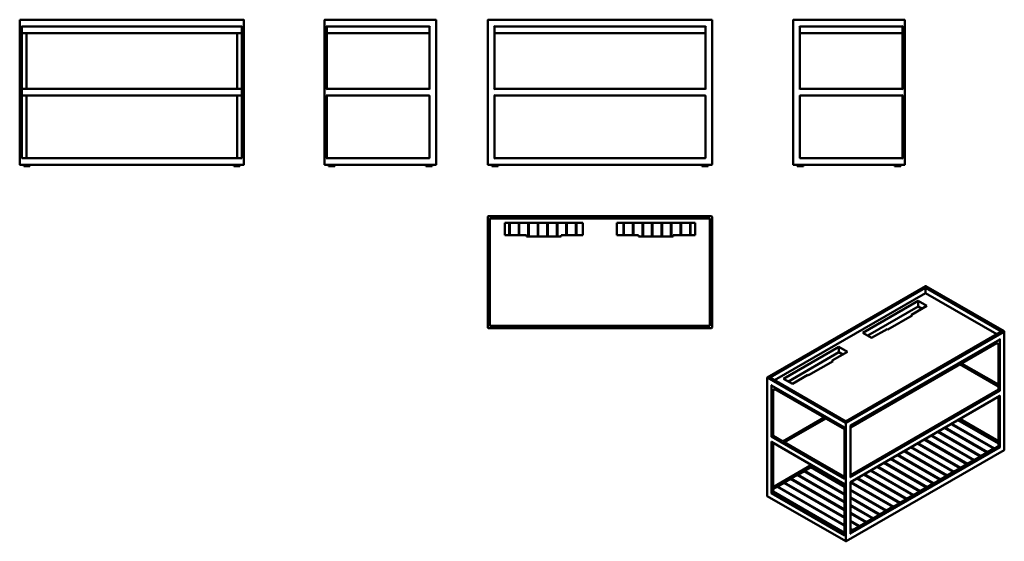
# Model space of a CAD drawing. Header units: millimetres. Extents: x 1093 to 5500, y 1184 to 3519.
import ezdxf

# ---------------------------------------------------------------- set-up
doc = ezdxf.new("R2010")
doc.units = ezdxf.units.MM
doc.header["$LTSCALE"] = 15
doc.layers.add('Visible (ANSI)', color=7, linetype='Continuous', lineweight=50)
doc.layers.add('Visible Narrow (ANSI)', color=7, linetype='Continuous', lineweight=35)

msp = doc.modelspace()

# ---------------------------------------------------------------- linework, layer by layer
at = {"layer": 'Visible (ANSI)'}
for p, q in [((1093.3, 3519.1), (1093.3, 2871.1)), ((1093.3, 3519.1), (1095.3, 3517.1)), ((2095.3, 3519.1), (1093.3, 3519.1)), ((1103.3, 3489.1), (1101.3, 3491.1)), ((1103.3, 3489.1), (2087.3, 3489.1)), ((1103.3, 2899.1), (1103.3, 3489.1)), ((2087.3, 3489.1), (2089.3, 3491.1)), ((2087.3, 3489.1), (2087.3, 2899.1)), ((2097.3, 2871.1), (2097.3, 3517.1)), ((2457.7, 3517.1), (2457.7, 2871.1)), ((2955.7, 3519.1), (2459.7, 3519.1)), ((2467.7, 3489.1), (2465.7, 3491.1)), ((2467.7, 3209.1), (2467.7, 3489.1)), ((2467.7, 3489.1), (2927.7, 3489.1)), ((2927.7, 3489.1), (2929.7, 3491.1)), ((2927.7, 3489.1), (2927.7, 3209.1)), ((2957.7, 2871.1), (2957.7, 3517.1)), ((3188.3, 3517.1), (3188.3, 2871.1)), ((4192.3, 3519.1), (3190.3, 3519.1)), ((3218.3, 3489.1), (3216.3, 3491.1)), ((3218.3, 3209.1), (3218.3, 3489.1)), ((3218.3, 3489.1), (4162.3, 3489.1)), ((4162.3, 3489.1), (4164.3, 3491.1)), ((4162.3, 3489.1), (4162.3, 3209.1)), ((4190.3, 3517.1), (4192.3, 3519.1)), ((4192.3, 2871.1), (4192.3, 3519.1)), ((4555.4, 3517.1), (4555.4, 2871.1)), ((5053.4, 3519.1), (4557.4, 3519.1)), ((4585.4, 3489.1), (4583.4, 3491.1)), ((4585.4, 3209.1), (4585.4, 3489.1)), ((4585.4, 3489.1), (5045.4, 3489.1)), ((5045.4, 3489.1), (5047.4, 3491.1)), ((5045.4, 3489.1), (5045.4, 3209.1)), ((5055.4, 2871.1), (5055.4, 3517.1)), ((1103.3, 3459.1), (2087.3, 3459.1)), ((1123.3, 3209.1), (1123.3, 3459.1)), ((2067.3, 3459.1), (2067.3, 3209.1)), ((2467.7, 3459.1), (2927.7, 3459.1)), ((3218.3, 3459.1), (4162.3, 3459.1)), ((4585.4, 3459.1), (5045.4, 3459.1)), ((2087.3, 3209.1), (1103.3, 3209.1)), ((1103.3, 3179.1), (2087.3, 3179.1)), ((1123.3, 2899.1), (1123.3, 3179.1)), ((2067.3, 3179.1), (2067.3, 2899.1)), ((2467.7, 3209.1), (2465.7, 3207.1)), ((2467.7, 3179.1), (2465.7, 3181.1)), ((2927.7, 3209.1), (2467.7, 3209.1)), ((2467.7, 3179.1), (2927.7, 3179.1)), ((2467.7, 2899.1), (2467.7, 3179.1)), ((2929.7, 3207.1), (2927.7, 3209.1)), ((2927.7, 3179.1), (2929.7, 3181.1)), ((2927.7, 3179.1), (2927.7, 2899.1)), ((3218.3, 3209.1), (3216.3, 3207.1)), ((3218.3, 3179.1), (3216.3, 3181.1)), ((4162.3, 3209.1), (3218.3, 3209.1)), ((3218.3, 2899.1), (3218.3, 3179.1)), ((3218.3, 3179.1), (4162.3, 3179.1)), ((4164.3, 3207.1), (4162.3, 3209.1)), ((4162.3, 3179.1), (4164.3, 3181.1)), ((4162.3, 3179.1), (4162.3, 2899.1)), ((4585.4, 3209.1), (4583.4, 3207.1)), ((4585.4, 3179.1), (4583.4, 3181.1)), ((5045.4, 3209.1), (4585.4, 3209.1)), ((4585.4, 2899.1), (4585.4, 3179.1)), ((4585.4, 3179.1), (5045.4, 3179.1)), ((5047.4, 3207.1), (5045.4, 3209.1)), ((5045.4, 3179.1), (5047.4, 3181.1)), ((5045.4, 3179.1), (5045.4, 2899.1)), ((1095.3, 2869.1), (2095.3, 2869.1)), ((1101.3, 2897.1), (1103.3, 2899.1)), ((2087.3, 2899.1), (1103.3, 2899.1)), ((1111.3, 2869.1), (1111.3, 2864.1)), ((1139.3, 2869.1), (1139.3, 2864.1)), ((2051.3, 2864.1), (2051.3, 2869.1)), ((2079.3, 2864.1), (2079.3, 2869.1)), ((2087.3, 2899.1), (2089.3, 2897.1)), ((2459.7, 2869.1), (2955.7, 2869.1)), ((2465.7, 2897.1), (2467.7, 2899.1)), ((2927.7, 2899.1), (2467.7, 2899.1)), ((2475.7, 2864.1), (2475.7, 2869.1)), ((2503.7, 2864.1), (2503.7, 2869.1)), ((2911.7, 2869.1), (2911.7, 2864.1)), ((2927.7, 2899.1), (2929.7, 2897.1)), ((2939.7, 2869.1), (2939.7, 2864.1)), ((3190.3, 2869.1), (4190.3, 2869.1)), ((3206.3, 2869.1), (3206.3, 2864.1)), ((3216.3, 2897.1), (3218.3, 2899.1)), ((4162.3, 2899.1), (3218.3, 2899.1)), ((3234.3, 2869.1), (3234.3, 2864.1)), ((4146.3, 2864.1), (4146.3, 2869.1)), ((4162.3, 2899.1), (4164.3, 2897.1)), ((4174.3, 2864.1), (4174.3, 2869.1)), ((4557.4, 2869.1), (5053.4, 2869.1)), ((4573.4, 2864.1), (4573.4, 2869.1)), ((4583.4, 2897.1), (4585.4, 2899.1)), ((5045.4, 2899.1), (4585.4, 2899.1)), ((4601.4, 2864.1), (4601.4, 2869.1)), ((5009.4, 2869.1), (5009.4, 2864.1)), ((5037.4, 2869.1), (5037.4, 2864.1)), ((5045.4, 2899.1), (5047.4, 2897.1)), ((1111.3, 2864.1), (1139.3, 2864.1)), ((2079.3, 2864.1), (2051.3, 2864.1)), ((2503.7, 2864.1), (2475.7, 2864.1)), ((2911.7, 2864.1), (2939.7, 2864.1)), ((3206.3, 2864.1), (3234.3, 2864.1)), ((4174.3, 2864.1), (4146.3, 2864.1)), ((4601.4, 2864.1), (4573.4, 2864.1)), ((5009.4, 2864.1), (5037.4, 2864.1)), ((3188.3, 2637.1), (3188.3, 2141.1)), ((4190.3, 2639.1), (3190.3, 2639.1)), ((3196.3, 2631.1), (3198.3, 2629.1)), ((3198.3, 2149.1), (3198.3, 2629.1)), ((3198.3, 2629.1), (4182.3, 2629.1)), ((3264.3, 2609.1), (3614.3, 2609.1)), ((3264.3, 2554.1), (3264.3, 2609.1)), ((3284.3, 2609.1), (3284.3, 2554.1)), ((3286.9, 2609.1), (3286.9, 2554.1)), ((3326.9, 2609.1), (3326.9, 2554.1)), ((3329.5, 2609.1), (3329.5, 2554.1)), ((3369.5, 2609.1), (3369.5, 2549.1)), ((3372.1, 2609.1), (3372.1, 2549.1)), ((3412.1, 2609.1), (3412.1, 2549.1)), ((3414.7, 2609.1), (3414.7, 2549.1)), ((3454.7, 2609.1), (3454.7, 2549.1)), ((3457.3, 2609.1), (3457.3, 2549.1)), ((3497.3, 2609.1), (3497.3, 2549.1)), ((3499.9, 2609.1), (3499.9, 2549.1)), ((3539.9, 2609.1), (3539.9, 2554.1)), ((3542.5, 2609.1), (3542.5, 2554.1)), ((3582.5, 2609.1), (3582.5, 2554.1)), ((3585.1, 2609.1), (3585.1, 2554.1)), ((3614.3, 2609.1), (3614.3, 2554.1)), ((3766.3, 2609.1), (4116.3, 2609.1)), ((3766.3, 2554.1), (3766.3, 2609.1)), ((3795.5, 2609.1), (3795.5, 2554.1)), ((3798.1, 2609.1), (3798.1, 2554.1)), ((3838.1, 2609.1), (3838.1, 2554.1)), ((3840.7, 2609.1), (3840.7, 2554.1)), ((3880.7, 2609.1), (3880.7, 2549.1)), ((3883.3, 2609.1), (3883.3, 2549.1)), ((3923.3, 2609.1), (3923.3, 2549.1)), ((3925.9, 2609.1), (3925.9, 2549.1)), ((3965.9, 2609.1), (3965.9, 2549.1)), ((3968.5, 2609.1), (3968.5, 2549.1)), ((4008.5, 2609.1), (4008.5, 2549.1)), ((4011.1, 2609.1), (4011.1, 2549.1)), ((4051.1, 2609.1), (4051.1, 2554.1)), ((4053.7, 2609.1), (4053.7, 2554.1)), ((4093.7, 2609.1), (4093.7, 2554.1)), ((4096.3, 2609.1), (4096.3, 2554.1)), ((4116.3, 2609.1), (4116.3, 2554.1)), ((4182.3, 2629.1), (4184.3, 2631.1)), ((4182.3, 2629.1), (4182.3, 2149.1)), ((4192.3, 2637.1), (4192.3, 2141.1)), ((3361.8, 2554.1), (3264.3, 2554.1)), ((3361.8, 2549.1), (3361.8, 2554.1)), ((3516.8, 2549.1), (3361.8, 2549.1)), ((3516.8, 2554.1), (3516.8, 2549.1)), ((3614.3, 2554.1), (3516.8, 2554.1)), ((3863.8, 2554.1), (3766.3, 2554.1)), ((3863.8, 2549.1), (3863.8, 2554.1)), ((4018.8, 2549.1), (3863.8, 2549.1)), ((4018.8, 2554.1), (4018.8, 2549.1)), ((4116.3, 2554.1), (4018.8, 2554.1)), ((4439.7, 1918), (5147.8, 2326.9)), ((4472.3, 1905.2), (5147.8, 2295.2)), ((5147.8, 2318), (5147.8, 2321.3)), ((5147.8, 2318), (5147.8, 2295.2)), ((5147.8, 2295.2), (5466.9, 2111)), ((5149.2, 2327), (5499.9, 2124.5)), ((4867.7, 2117.2), (5115.2, 2260.1)), ((5115.2, 2260.1), (5154.1, 2237.7)), ((5115.2, 2260.1), (5115.2, 2235.5)), ((5115.2, 2235.5), (4889, 2104.9)), ((5154.1, 2237.7), (5085.2, 2197.9)), ((5132.8, 2225.4), (5115.2, 2235.5)), ((5088.7, 2195.8), (4979.1, 2132.5)), ((5085.2, 2197.9), (5088.7, 2195.8)), ((5085.2, 2197.9), (5085.2, 2193.8)), ((3190.3, 2139.1), (4190.3, 2139.1)), ((3198.3, 2149.1), (3196.3, 2147.1)), ((4182.3, 2149.1), (3198.3, 2149.1)), ((4182.3, 2149.1), (4184.3, 2147.1)), ((5488, 2123.2), (4791.4, 1721)), ((4906.6, 2094.8), (4867.7, 2117.2)), ((4975.6, 2134.6), (4906.6, 2094.8)), ((4979.1, 2132.5), (4975.6, 2134.6)), ((5500.5, 1594.6), (5500.5, 2123.2)), ((5480.1, 2087.9), (4811.8, 1702)), ((5466, 2071.6), (4811.8, 1693.9)), ((5466, 2079.7), (5466, 2072.2)), ((5466, 2072.2), (5466, 2071.6)), ((5473.9, 2067), (5466, 2071.6)), ((4512.8, 1912.3), (4760.3, 2055.2)), ((4760.3, 2030.6), (4534.1, 1900)), ((4799.2, 2032.7), (4730.2, 1992.9)), ((4760.3, 2055.2), (4799.2, 2032.7)), ((4760.3, 2055.2), (4760.3, 2030.6)), ((4777.9, 2020.4), (4760.3, 2030.6)), ((5473.9, 2067), (5474.4, 2067.3)), ((5473.9, 1861.9), (5473.9, 2067)), ((4733.8, 1990.9), (4624.1, 1927.6)), ((4730.2, 1992.9), (4733.8, 1990.9)), ((4730.2, 1988.8), (4730.2, 1992.9)), ((5473.9, 1877.2), (5301.6, 1976.7)), ((5473.9, 1885.5), (5308.7, 1980.8)), ((4438.7, 1388.8), (4438.7, 1916.3)), ((4791.4, 1721), (4451.1, 1917.5)), ((4551.7, 1889.8), (4512.8, 1912.3)), ((4620.6, 1929.6), (4551.7, 1889.8)), ((4624.1, 1927.6), (4620.6, 1929.6)), ((4785.1, 1693.9), (4459, 1882.1)), ((4465.3, 1861.3), (4464.7, 1861.6)), ((4473.2, 1865.8), (4465.3, 1861.3)), ((4465.3, 1656.2), (4465.3, 1861.3)), ((4473.2, 1866.5), (4473.2, 1874)), ((4473.2, 1866.5), (4473.2, 1865.8)), ((4785.1, 1685.7), (4473.2, 1865.8)), ((5473.9, 1861.9), (4811.8, 1479.7)), ((5474.4, 1861.6), (5473.9, 1861.9)), ((5474.4, 1861.6), (5478.7, 1859.1)), ((5481.5, 1857.5), (5478.7, 1859.1)), ((5480.1, 1834.8), (4811.8, 1448.9)), ((5473.9, 1608.8), (5473.9, 1831.2)), ((4694, 1738.3), (4508.5, 1631.2)), ((4701.2, 1734.2), (4516.6, 1627.6)), ((4791.4, 1721), (4791.4, 1720.3)), ((5293, 1726.8), (5473.9, 1622.4)), ((5473.9, 1632.4), (5301.7, 1731.8)), ((4785.1, 1693.9), (4785.7, 1694.2)), ((4785.1, 1464.3), (4785.1, 1693.9)), ((4811.8, 1702), (4811.2, 1702.4)), ((4811.8, 1472.5), (4811.8, 1702)), ((5204.5, 1675.7), (5395.5, 1565.4)), ((5232.8, 1692), (5423.8, 1581.7)), ((5234.6, 1693.1), (5425.7, 1582.8)), ((5262.9, 1709.4), (5453.9, 1599.1)), ((5264.7, 1710.4), (5455.8, 1600.1)), ((4460.5, 1653.4), (4457.6, 1651.8)), ((4460.5, 1653.4), (4464.7, 1655.8)), ((4465.3, 1656.2), (4464.7, 1655.8)), ((4508.5, 1631.2), (4465.3, 1656.2)), ((4508.5, 1630.5), (4508.5, 1631.2)), ((5142.4, 1639.8), (5333.4, 1529.5)), ((5144.2, 1640.9), (5335.3, 1530.6)), ((5172.5, 1657.2), (5363.6, 1546.9)), ((5174.4, 1658.3), (5365.4, 1548)), ((5202.7, 1674.6), (5393.7, 1564.3)), ((4785.1, 1440.8), (4459, 1629)), ((4465.3, 1403.1), (4465.3, 1625.4)), ((4785.1, 1471.5), (4514.8, 1627.6)), ((4792.4, 1184.6), (5499.5, 1592.9)), ((5473.9, 1608.8), (4811.8, 1226.6)), ((5052, 1587.6), (5243.1, 1477.3)), ((5053.9, 1588.7), (5244.9, 1478.4)), ((5082.2, 1605), (5273.2, 1494.7)), ((5084, 1606.1), (5275, 1495.8)), ((5112.3, 1622.4), (5303.3, 1512.1)), ((5114.1, 1623.5), (5305.2, 1513.2)), ((5453.9, 1599.1), (5425.7, 1582.8)), ((5453.9, 1597.3), (5453.9, 1599.1)), ((5473.9, 1610.6), (5455.8, 1600.1)), ((5455.8, 1600.1), (5455.8, 1598.4)), ((5474.4, 1608.5), (5473.9, 1608.8)), ((5478.7, 1606), (5474.4, 1608.5)), ((5478.7, 1606), (5481.5, 1604.4)), ((4991.8, 1552.9), (5182.8, 1442.6)), ((4993.6, 1553.9), (5184.7, 1443.6)), ((5021.9, 1570.3), (5213, 1460)), ((5023.8, 1571.3), (5214.8, 1461)), ((5363.6, 1546.9), (5335.3, 1530.6)), ((5363.6, 1545.1), (5363.6, 1546.9)), ((5393.7, 1564.3), (5365.4, 1548)), ((5365.4, 1548), (5365.4, 1546.2)), ((5393.7, 1562.5), (5393.7, 1564.3)), ((5423.8, 1581.7), (5395.5, 1565.4)), ((5395.5, 1565.4), (5395.5, 1563.6)), ((5423.8, 1579.9), (5423.8, 1581.7)), ((5425.7, 1582.8), (5425.7, 1581)), ((4637.5, 1526), (4465.3, 1426.6)), ((4575.6, 1482.2), (4603.9, 1498.6)), ((4603.9, 1498.6), (4785.1, 1393.9)), ((4605.7, 1499.6), (4634, 1516)), ((4605.7, 1499.6), (4785.1, 1396)), ((4605.7, 1497.5), (4605.7, 1499.6)), ((4634, 1516), (4785.1, 1428.7)), ((4635.8, 1517), (4644.4, 1522)), ((4635.8, 1517), (4785.1, 1430.8)), ((4635.8, 1514.9), (4635.8, 1517)), ((4901.4, 1500.7), (5092.5, 1390.4)), ((4903.3, 1501.7), (5094.3, 1391.5)), ((4931.5, 1518.1), (5122.6, 1407.8)), ((4933.4, 1519.1), (5124.4, 1408.8)), ((4961.7, 1535.5), (5152.7, 1425.2)), ((4963.5, 1536.5), (5154.5, 1426.2)), ((5303.3, 1512.1), (5275, 1495.8)), ((5303.3, 1510.4), (5303.3, 1512.1)), ((5333.4, 1529.5), (5305.2, 1513.2)), ((5305.2, 1513.2), (5305.2, 1511.4)), ((5333.4, 1527.7), (5333.4, 1529.5)), ((5335.3, 1530.6), (5335.3, 1528.8)), ((4515.3, 1447.5), (4543.6, 1463.8)), ((4543.6, 1463.8), (4785.1, 1324.3)), ((4545.4, 1464.9), (4573.7, 1481.2)), ((4545.4, 1464.9), (4785.1, 1326.5)), ((4545.4, 1462.7), (4545.4, 1464.9)), ((4573.7, 1481.2), (4785.1, 1359.1)), ((4575.6, 1482.2), (4785.1, 1361.3)), ((4575.6, 1480.1), (4575.6, 1482.2)), ((4841.2, 1465.9), (5032.2, 1355.6)), ((4843, 1467), (5034.1, 1356.7)), ((4871.3, 1483.3), (5062.3, 1373)), ((4873.1, 1484.4), (5064.2, 1374.1)), ((5213, 1460), (5184.7, 1443.6)), ((5213, 1458.2), (5213, 1460)), ((5243.1, 1477.3), (5214.8, 1461)), ((5214.8, 1461), (5214.8, 1459.2)), ((5243.1, 1475.6), (5243.1, 1477.3)), ((5273.2, 1494.7), (5244.9, 1478.4)), ((5244.9, 1478.4), (5244.9, 1476.6)), ((5273.2, 1493), (5273.2, 1494.7)), ((5275, 1495.8), (5275, 1494)), ((4465.3, 1418.6), (4483.4, 1429)), ((4483.4, 1429), (4785.1, 1254.8)), ((4485.2, 1430.1), (4513.5, 1446.4)), ((4485.2, 1430.1), (4785.1, 1256.9)), ((4485.2, 1427.9), (4485.2, 1430.1)), ((4513.5, 1446.4), (4785.1, 1289.6)), ((4515.3, 1447.5), (4785.1, 1291.7)), ((4515.3, 1445.3), (4515.3, 1447.5)), ((4785.1, 1440.8), (4785.7, 1441.1)), ((4785.1, 1211.2), (4785.1, 1440.8)), ((4811.8, 1448.9), (4811.2, 1449.3)), ((4811.8, 1219.3), (4811.8, 1448.9)), ((4811.8, 1448.1), (5002.1, 1338.2)), ((4811.8, 1415.4), (4973.8, 1321.9)), ((4811.8, 1413.3), (4972, 1320.8)), ((4812.9, 1449.6), (5003.9, 1339.3)), ((5152.7, 1425.2), (5124.4, 1408.8)), ((5152.7, 1423.4), (5152.7, 1425.2)), ((5182.8, 1442.6), (5154.5, 1426.2)), ((5154.5, 1426.2), (5154.5, 1424.5)), ((5182.8, 1440.8), (5182.8, 1442.6)), ((5184.7, 1443.6), (5184.7, 1441.9)), ((4439.7, 1387.1), (4790.4, 1184.6)), ((4457.6, 1398.6), (4460.5, 1400.3)), ((4464.7, 1402.7), (4460.5, 1400.3)), ((4464.7, 1402.7), (4465.3, 1403.1)), ((4465.3, 1406.8), (4785.1, 1222.1)), ((4785.1, 1218.4), (4465.3, 1403.1)), ((4811.8, 1380.7), (4943.7, 1304.5)), ((4811.8, 1378.5), (4941.9, 1303.4)), ((5062.3, 1373), (5034.1, 1356.7)), ((5062.3, 1371.2), (5062.3, 1373)), ((5092.5, 1390.4), (5064.2, 1374.1)), ((5064.2, 1374.1), (5064.2, 1372.3)), ((5092.5, 1388.6), (5092.5, 1390.4)), ((5122.6, 1407.8), (5094.3, 1391.5)), ((5094.3, 1391.5), (5094.3, 1389.7)), ((5122.6, 1406), (5122.6, 1407.8)), ((5124.4, 1408.8), (5124.4, 1407.1)), ((4811.8, 1345.9), (4913.6, 1287.1)), ((4811.8, 1343.8), (4911.7, 1286)), ((5002.1, 1338.2), (4973.8, 1321.9)), ((5002.1, 1336.4), (5002.1, 1338.2)), ((5032.2, 1355.6), (5003.9, 1339.3)), ((5003.9, 1339.3), (5003.9, 1337.5)), ((5032.2, 1353.8), (5032.2, 1355.6)), ((5034.1, 1356.7), (5034.1, 1354.9)), ((4811.8, 1311.1), (4883.4, 1269.7)), ((4811.8, 1309), (4881.6, 1268.7)), ((4911.7, 1286), (4883.4, 1269.7)), ((4911.7, 1284.3), (4911.7, 1286)), ((4941.9, 1303.4), (4913.6, 1287.1)), ((4913.6, 1287.1), (4913.6, 1285.3)), ((4941.9, 1301.7), (4941.9, 1303.4)), ((4972, 1320.8), (4943.7, 1304.5)), ((4943.7, 1304.5), (4943.7, 1302.7)), ((4972, 1319.1), (4972, 1320.8)), ((4973.8, 1321.9), (4973.8, 1320.1)), ((4811.8, 1276.3), (4853.3, 1252.3)), ((4811.8, 1274.2), (4851.5, 1251.3)), ((4811.8, 1241.5), (4823.2, 1234.9)), ((4811.8, 1239.4), (4821.4, 1233.9)), ((4851.5, 1251.3), (4823.2, 1234.9)), ((4823.2, 1234.9), (4823.2, 1233.2)), ((4851.5, 1249.5), (4851.5, 1251.3)), ((4881.6, 1268.7), (4853.3, 1252.3)), ((4853.3, 1252.3), (4853.3, 1250.5)), ((4881.6, 1266.9), (4881.6, 1268.7)), ((4883.4, 1269.7), (4883.4, 1267.9)), ((4821.4, 1233.9), (4811.8, 1228.3)), ((4821.4, 1232.1), (4821.4, 1233.9))]:
    msp.add_line(p, q, dxfattribs=at)
for centre, start, end in [((2095.3, 3517.1), 0, 90), ((2459.7, 3517.1), 90, 180), ((2955.7, 3517.1), 0, 90), ((3190.3, 3517.1), 90, 180), ((4557.4, 3517.1), 90, 180), ((5053.4, 3517.1), 0, 90), ((1095.3, 2871.1), 180, 270), ((2095.3, 2871.1), 270, 0), ((2459.7, 2871.1), 180, 270), ((2955.7, 2871.1), 270, 0), ((3190.3, 2871.1), 180, 270), ((4190.3, 2871.1), 270, 0), ((4557.4, 2871.1), 180, 270), ((5053.4, 2871.1), 270, 0), ((3190.3, 2637.1), 90, 180), ((4190.3, 2637.1), 0, 90), ((3190.3, 2141.1), 180, 270), ((4190.3, 2141.1), 270, 0), ((4440.7, 1916.3), 120, 180), ((5498.5, 1594.6), 300, 0), ((4440.7, 1388.8), 180, 240), ((4791.4, 1186.3), 240, 300)]:
    msp.add_arc(centre, 2, start, end, dxfattribs=at)
for centre, major_axis, start_param, end_param in [((5147.8, 2324.5), (-1.41, -2.45), 3.141593, 3.926991), ((5490, 2122.1), (2.83, 0), 1.570796, 2.356194), ((5498.5, 2122.1), (-1.41, -2.45), 1.570796, 3.141593), ((5480.1, 2090.2), (-1.41, -2.45), 0.785398, 1.570796), ((4449.1, 1916.3), (2.83, 0), 0.785398, 1.570796), ((4459, 1884.5), (1.41, -2.45), 4.712389, 5.497787), ((5480.1, 1837.1), (-1.41, -2.45), 0.785398, 1.570796), ((4459, 1631.3), (1.41, -2.45), 4.712389, 5.497787), ((4512.8, 1626.4), (-2.83, 0), 3.926991, 4.712389), ((4518.6, 1626.4), (2.83, 0), 1.570796, 2.822477), ((4787.1, 1463.1), (1.41, -2.45), 3.926991, 4.712389), ((4809.8, 1471.3), (-1.41, -2.45), 1.570796, 2.356194), ((4787.1, 1210), (-1.41, 2.45), 0.785398, 1.570796), ((4809.8, 1218.2), (-1.41, -2.45), 1.570796, 2.356194)]:
    msp.add_ellipse(centre, major_axis=major_axis, ratio=0.57735, start_param=start_param, end_param=end_param, dxfattribs=at)
at = {"layer": 'Visible Narrow (ANSI)'}
for p, q in [((4440.7, 1917.9), (5149.2, 2327)), ((5147.8, 2321.3), (4449.1, 1917.9)), ((4452.6, 1916.6), (5147.8, 2318)), ((5490, 2123.7), (5147.8, 2321.3)), ((5147.8, 2318), (5486.6, 2122.4)), ((5499.9, 2124.5), (4791.4, 1715.4)), ((4791.4, 1720.3), (5490, 2123.7)), ((4792.8, 1713), (5499.9, 2121.2)), ((5499.9, 2121.2), (5499.9, 1593.8)), ((5481.5, 2089.4), (4811.2, 1702.4)), ((5466, 2072.2), (4811.8, 1694.5)), ((5474.4, 2067.3), (5466, 2072.2)), ((5478.7, 2087.1), (5478.7, 1859.1)), ((5481.5, 1857.5), (5481.5, 2089.4)), ((5474.4, 1861.6), (5474.4, 2067.3)), ((5301, 1976.3), (5473.9, 1876.5)), ((5473.9, 1879.9), (5303.9, 1978)), ((5308.2, 1980.5), (5473.9, 1884.8)), ((4439.2, 1915.5), (4790, 1713)), ((4439.2, 1388), (4439.2, 1915.5)), ((4791.4, 1715.4), (4440.7, 1917.9)), ((4449.1, 1917.9), (4791.4, 1720.3)), ((4457.6, 1883.6), (4457.6, 1651.8)), ((4785.7, 1694.2), (4457.6, 1883.6)), ((4460.5, 1653.4), (4460.5, 1881.3)), ((4473.2, 1866.5), (4464.7, 1861.6)), ((4464.7, 1861.6), (4464.7, 1655.8)), ((4785.1, 1686.4), (4473.2, 1866.5)), ((4811.2, 1470.5), (5481.5, 1857.5)), ((5473.9, 1864.6), (4811.8, 1482.3)), ((4811.8, 1479), (5474.4, 1861.6)), ((5478.7, 1859.1), (4811.8, 1474.1)), ((5481.5, 1836.3), (4811.2, 1449.3)), ((5474.4, 1608.5), (5474.4, 1831.5)), ((5478.7, 1834), (5478.7, 1606)), ((5481.5, 1604.4), (5481.5, 1836.3)), ((4508.5, 1630.5), (4694.6, 1738)), ((4698.9, 1735.5), (4512.8, 1628.1)), ((4518.6, 1628.1), (4701.8, 1733.8)), ((5294, 1727.3), (5473.9, 1623.5)), ((5473.9, 1626.8), (5296.8, 1729)), ((5301.1, 1731.4), (5473.9, 1631.7)), ((4785.7, 1462.3), (4785.7, 1694.2)), ((4790, 1713), (4790, 1185.5)), ((4792.8, 1185.5), (4792.8, 1713)), ((4811.2, 1702.4), (4811.2, 1470.5)), ((4457.6, 1651.8), (4785.7, 1462.3)), ((4785.1, 1465.9), (4460.5, 1653.4)), ((4464.7, 1655.8), (4508.5, 1630.5)), ((4457.6, 1630.5), (4457.6, 1398.6)), ((4785.7, 1441.1), (4457.6, 1630.5)), ((4460.5, 1400.3), (4460.5, 1628.2)), ((4464.7, 1625.8), (4464.7, 1402.7)), ((4512.8, 1628.1), (4785.1, 1470.8)), ((4785.1, 1474.2), (4518.6, 1628.1)), ((5499.9, 1593.8), (4792.8, 1185.5)), ((4811.2, 1217.4), (5481.5, 1604.4)), ((4811.8, 1225.9), (5474.4, 1608.5)), ((5478.7, 1606), (4811.8, 1221)), ((4465.3, 1425.9), (4638.1, 1525.7)), ((4642.3, 1523.2), (4465.3, 1421)), ((4604.6, 1498.2), (4605.7, 1498.8)), ((4634.7, 1515.6), (4635.8, 1516.2)), ((4544.3, 1463.4), (4545.4, 1464)), ((4574.4, 1480.8), (4575.6, 1481.4)), ((4484.1, 1428.6), (4485.2, 1429.3)), ((4514.2, 1446), (4515.3, 1446.6)), ((4785.7, 1209.2), (4785.7, 1441.1)), ((4811.2, 1449.3), (4811.2, 1217.4)), ((4790, 1185.5), (4439.2, 1388)), ((4457.6, 1398.6), (4785.7, 1209.2)), ((4785.1, 1212.8), (4460.5, 1400.3)), ((4464.7, 1402.7), (4785.1, 1217.7))]:
    msp.add_line(p, q, dxfattribs=at)
for centre, major_axis, start_param, end_param in [((4440.7, 1916.3), (-2, 0), 0, 0.785398), ((4440.7, 1916.3), (1, 1.73), 0.785398, 2.356194), ((4440.7, 1916.3), (-1, 1.73), 5.497787, 6.283185), ((4791.4, 1713.8), (-1, -1.73), 3.926991, 5.497787), ((4791.4, 1713.8), (2, 0), 3.926991, 5.497787), ((4791.4, 1713.8), (-1, 1.73), 3.926991, 5.497787), ((5498.5, 1594.6), (1, -1.73), 0, 0.785398), ((5498.5, 1594.6), (2, 0), 5.497787, 6.283185), ((4440.7, 1388.8), (-2, 0), 0, 0.785398), ((4440.7, 1388.8), (-1, -1.73), 5.497787, 6.283185), ((4791.4, 1186.3), (-1, -1.73), 5.497787, 6.283185), ((4791.4, 1186.3), (-2, 0), 0.785398, 2.356194), ((4791.4, 1186.3), (1, -1.73), 0, 0.785398)]:
    msp.add_ellipse(centre, major_axis=major_axis, ratio=0.57735, start_param=start_param, end_param=end_param, dxfattribs=at)

doc.saveas('drawing.dxf')
